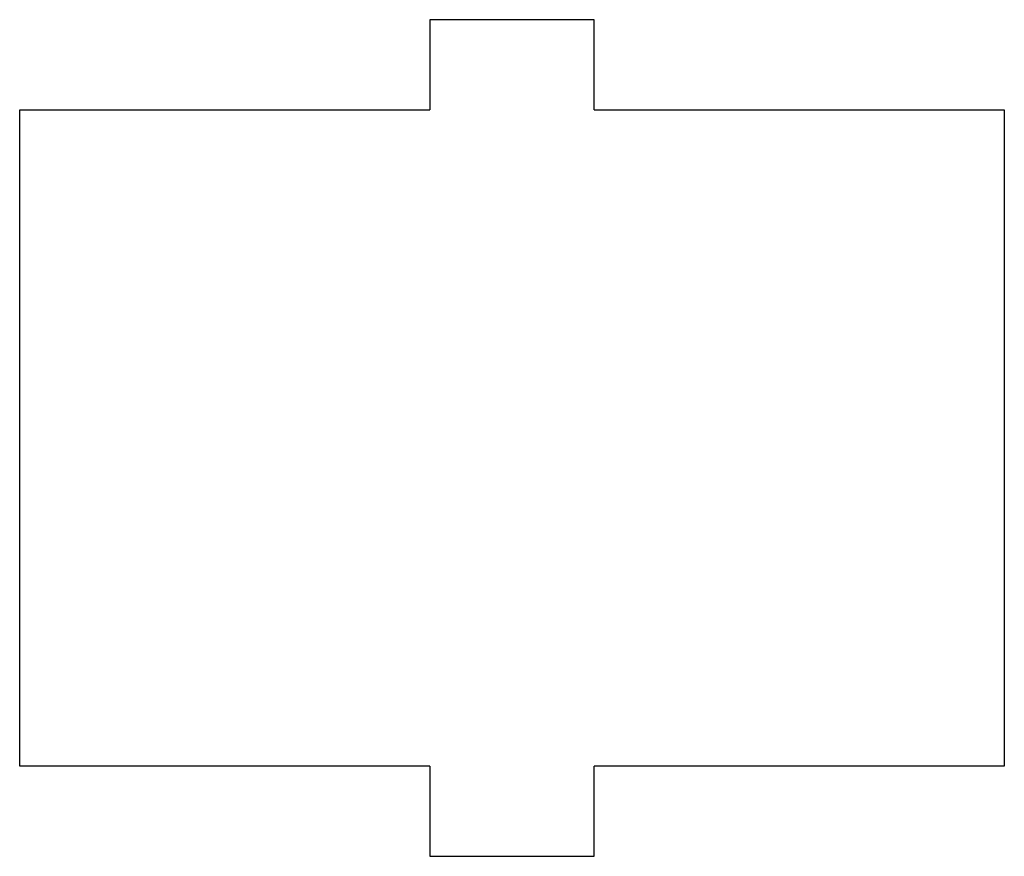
# Model space of a CAD drawing. Header units: millimetres. Extents: x 0 to 60, y -45.5 to 5.5.
import ezdxf

# ---------------------------------------------------------------- set-up
doc = ezdxf.new("R2010")
doc.units = ezdxf.units.MM

msp = doc.modelspace()

# ---------------------------------------------------------------- linework, layer by layer
for p, q in [((35, 5.5), (25, 5.5)), ((25, 5.5), (25, 0)), ((35, 0), (35, 5.5)), ((0, 0), (25, 0)), ((0, -40), (0, 0)), ((35, 0), (60, 0)), ((60, 0), (60, -40)), ((25, -40), (0, -40)), ((25, -40), (25, -45.5)), ((60, -40), (35, -40)), ((35, -45.5), (35, -40)), ((25, -45.5), (35, -45.5))]:
    msp.add_line(p, q)

doc.saveas('drawing.dxf')
